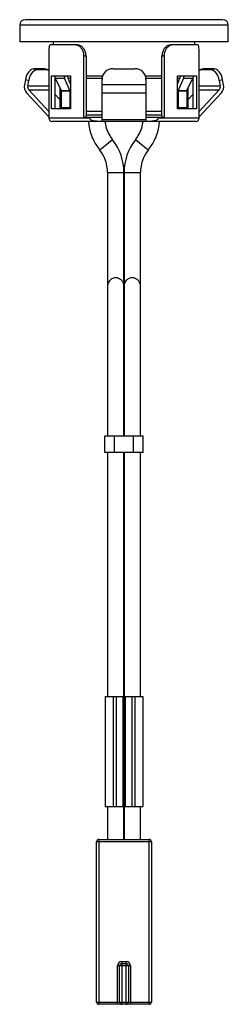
# Paper-space layout '_Links' of a CAD drawing. Header units: millimetres. Extents: x -9.5 to 9.5, y -78.8 to 10.8.
import ezdxf

# ---------------------------------------------------------------- set-up
doc = ezdxf.new("R2010")
doc.units = ezdxf.units.MM

psp = doc.layouts.new('_Links')

# ---------------------------------------------------------------- linework, layer by layer
at = {"color": 7, "linetype": 'Continuous', "lineweight": 25}
for p, q in [((-9.5, 10.25), (-9.5, 8.75)), ((9.5, 10.25), (-9.5, 10.25)), ((9, 10.75), (-9, 10.75)), ((9.5, 8.75), (9.5, 10.25)), ((9.5, 8.75), (-9.5, 8.75)), ((-4.262, 8.45), (-6.735, 8.45)), ((-6.45, 8.75), (-6.45, 8.45)), ((6.735, 8.45), (4.262, 8.45)), ((6.45, 8.45), (6.45, 8.75)), ((-6.845, 7.45), (-6.845, 1.85)), ((-3.643, 1.85), (-3.643, 7.45)), ((-3.643, 7.45), (-3.456, 7.45)), ((-3.456, 7.45), (-3.456, 2)), ((3.456, 7.45), (3.643, 7.45)), ((3.456, 2), (3.456, 7.45)), ((3.643, 7.45), (3.643, 1.85)), ((6.845, 1.85), (6.845, 7.45)), ((-7.973, 6.202), (-8.269, 6.281)), ((-7.269, 6.281), (-8.269, 6.281)), ((-7.269, 6.281), (-6.973, 6.202)), ((-7.206, 6.273), (-7.269, 6.281)), ((-6.911, 6.194), (-7.206, 6.273)), ((-1, 6.281), (1, 6.281)), ((7.206, 6.273), (6.911, 6.194)), ((6.973, 6.202), (7.269, 6.281)), ((7.269, 6.281), (7.206, 6.273)), ((8.269, 6.281), (7.269, 6.281)), ((8.269, 6.281), (7.973, 6.202)), ((-6.973, 6.202), (-7.973, 6.202)), ((-6.61, 5.65), (-4.86, 5.65)), ((-6.61, 2.65), (-6.61, 5.65)), ((-6.296, 5.503), (-6.296, 2.65)), ((-6.267, 5.418), (-5.404, 5.418)), ((-6.267, 5.418), (-5.736, 4.32)), ((-4.946, 4.32), (-5.404, 5.418)), ((-4.86, 4.869), (-5.157, 5.58)), ((-4.86, 5.4), (-5.082, 5.4)), ((-4.86, 5.65), (-4.86, 2.65)), ((-3.456, 5.65), (-1.936, 5.65)), ((-1.995, 5.4), (-3.456, 5.4)), ((1.936, 5.65), (3.456, 5.65)), ((3.456, 5.4), (1.995, 5.4)), ((4.86, 5.65), (6.61, 5.65)), ((4.86, 2.65), (4.86, 5.65)), ((4.86, 4.869), (5.157, 5.58)), ((5.082, 5.4), (4.86, 5.4)), ((5.404, 5.418), (4.946, 4.32)), ((5.404, 5.418), (6.267, 5.418)), ((5.736, 4.32), (6.267, 5.418)), ((6.262, 5.408), (6.296, 5.419)), ((6.296, 2.65), (6.296, 5.503)), ((6.61, 5.65), (6.61, 2.65)), ((7.973, 6.202), (6.973, 6.202)), ((-8.964, 5.307), (-9.061, 4.82)), ((-8.964, 5.307), (-8.668, 5.228)), ((-8.766, 4.741), (-8.668, 5.228)), ((-8.766, 4.741), (-6.845, 4.741)), ((-5.85, 4.556), (-5.85, 2.65)), ((-2, 1.5), (-2, 5.307)), ((2, 4.82), (-2, 4.82)), ((2, 5.307), (2, 1.5)), ((5.85, 2.65), (5.85, 4.556)), ((6.845, 4.741), (8.766, 4.741)), ((8.668, 5.228), (8.964, 5.307)), ((8.668, 5.228), (8.766, 4.741)), ((9.061, 4.82), (8.964, 5.307)), ((-8.871, 4.102), (-6.845, 1.921)), ((-8.664, 4.358), (-6.845, 2.399)), ((-8.664, 4.358), (-6.845, 4.358)), ((-6.296, 3.962), (-5.85, 3.481)), ((-5.736, 4.32), (-4.946, 4.32)), ((-4.932, 4.25), (-5.72, 4.25)), ((-5.72, 4.25), (-5.72, 2.75)), ((-4.932, 4.25), (-4.932, 2.75)), ((-2, 4.102), (2, 4.102)), ((4.932, 4.25), (4.932, 2.75)), ((5.72, 4.25), (4.932, 4.25)), ((4.946, 4.32), (5.736, 4.32)), ((5.72, 4.25), (5.72, 2.75)), ((6.296, 3.962), (5.85, 3.481)), ((8.664, 4.358), (6.845, 2.399)), ((6.845, 4.358), (8.664, 4.358)), ((6.845, 1.921), (8.871, 4.102)), ((-5.72, 2.75), (-4.86, 2.75)), ((4.86, 2.75), (5.72, 2.75)), ((-6.85, 1.85), (-6.85, 1.8)), ((-6.85, 1.85), (-6.845, 1.85)), ((-3.114, 1.8), (-6.85, 1.8)), ((-4.86, 2.65), (-6.61, 2.65)), ((-2, 1.85), (-3.643, 1.85)), ((-3.456, 2.1), (-2, 2.1)), ((-2, 2.4), (-3.429, 2.4)), ((-3.114, 1.85), (-3.114, 1.8)), ((3.429, 2.4), (2, 2.4)), ((2, 2.1), (3.456, 2.1)), ((3.643, 1.85), (2, 1.85)), ((3.114, 1.8), (3.114, 1.85)), ((6.85, 1.8), (3.114, 1.8)), ((6.61, 2.65), (4.86, 2.65)), ((6.845, 1.85), (6.85, 1.85)), ((6.85, 1.8), (6.85, 1.85)), ((2.383, 1.5), (-2.383, 1.5)), ((2, 1.634), (-2, 1.634)), ((-1.04, -0.183), (-2.215, -1.117)), ((2.215, -1.117), (1.04, -0.183)), ((-1.505, -3.15), (-0.005, -3.15)), ((0.005, -3.15), (1.505, -3.15)), ((1.75, -27.15), (-1.75, -27.15)), ((-1.75, -28.65), (-1.75, -27.15)), ((-0.85, -28.65), (-0.85, -27.15)), ((0.85, -28.65), (0.85, -27.15)), ((1.75, -28.65), (1.75, -27.15)), ((1.75, -28.65), (-1.75, -28.65)), ((-1.7, -50.85), (-1.7, -60.85)), ((-1.7, -50.85), (-0.01, -50.85)), ((-1, -50.85), (-1, -60.85)), ((-0.7, -50.85), (-0.7, -60.85)), ((-0.1, -50.85), (-0.1, -60.85)), ((-0.01, -50.85), (-0.01, -60.85)), ((-0.005, -50.85), (0.005, -50.85)), ((0.01, -50.85), (0.01, -60.85)), ((0.01, -50.85), (1.7, -50.85)), ((0.1, -50.85), (0.1, -60.85)), ((0.7, -50.85), (0.7, -60.85)), ((1, -50.85), (1, -60.85)), ((1.7, -50.85), (1.7, -60.85)), ((-0.01, -51.35), (-0.1, -51.35)), ((0.1, -51.35), (0.01, -51.35)), ((-1.7, -60.85), (-0.01, -60.85)), ((-0.1, -60.35), (-0.01, -60.35)), ((-0.005, -60.85), (0.005, -60.85)), ((0.01, -60.35), (0.1, -60.35)), ((0.01, -60.85), (1.7, -60.85)), ((2.5, -64.05), (-2.5, -64.05)), ((-2.5, -78.65), (-2.5, -64.05)), ((-2.3, -63.85), (-2.3, -78.85)), ((-2.3, -63.85), (2.3, -63.85)), ((2.3, -78.85), (2.3, -63.85)), ((2.5, -64.05), (2.5, -78.65)), ((-0.2, -74.95), (-0.2, -78.85)), ((-0.2, -74.95), (0.2, -74.95)), ((-0.2, -75.15), (0.2, -75.15)), ((0.2, -78.85), (0.2, -74.95)), ((0.6, -75.35), (-0.6, -75.35)), ((-0.6, -78.85), (-0.6, -75.35)), ((-0.4, -78.65), (-0.4, -75.35)), ((0.4, -75.35), (0.4, -78.65)), ((0.6, -75.35), (0.6, -78.85)), ((-2.5, -78.65), (2.5, -78.65)), ((2.3, -78.85), (-2.3, -78.85))]:
    psp.add_line(p, q, dxfattribs=at)
at = {"color": 7, "linetype": 'Continuous', "lineweight": 25, "flags": 128}
for points in [[(-6.973, 6.202), (-6.88, 6.184), (-6.845, 6.166)], [(-6.296, 5.419), (-6.296, 5.419), (-6.262, 5.408)], [(6.845, 6.166), (6.88, 6.184), (6.973, 6.202)]]:
    psp.add_lwpolyline(points, dxfattribs=at)
at = {"color": 7, "linetype": 'Continuous', "lineweight": 25}
for centre, radius, start, end in [((-9, 10.25), 0.5, 90, 180), ((9, 10.25), 0.5, 0, 90), ((-7.867, 5.26), 1.098, 111.48114, 177.5343), ((-1.013, 5.294), 0.987, 89.26592, 179.24661), ((1.013, 5.294), 0.987, 0.75339, 90.73408), ((7.867, 5.26), 1.098, 2.4657, 68.51886), ((-7.571, 5.181), 1.098, 111.48114, 177.5343), ((7.571, 5.181), 1.098, 2.4657, 68.51886), ((-8.255, 4.649), 0.824, 168.07904, 221.58084), ((-8.336, 4.65), 0.44, 168.07904, 221.58084), ((8.336, 4.65), 0.44, 318.41916, 11.92096), ((8.255, 4.649), 0.824, 318.41916, 11.92096), ((-6.55, 1.8), 0.3, 180, 270), ((6.55, 1.8), 0.3, 270, 0), ((1.518, 1.85), 4.768, 184.24544, 218.47797), ((1.518, 1.85), 3.268, 186.14829, 218.47797), ((-1.518, 1.85), 3.268, 321.52195, 353.85154), ((-1.518, 1.85), 4.768, 321.52204, 355.78235), ((-4.773, -3.15), 4.768, 0, 38.47797), ((4.773, -3.15), 4.768, 141.52221, 180), ((-4.773, -3.15), 3.268, 0, 38.47797), ((4.773, -3.15), 3.268, 141.52221, 180), ((-2.3, -64.05), 0.2, 90, 180), ((2.3, -64.05), 0.2, 0, 90), ((-0.2, -75.35), 0.4, 90, 180), ((-0.2, -75.35), 0.2, 90, 180), ((0.2, -75.35), 0.4, 0, 90), ((0.2, -75.35), 0.2, 0, 90), ((-2.3, -78.65), 0.2, 180, 270), ((-0.2, -78.65), 0.2, 180, 270), ((0.2, -78.65), 0.2, 270, 0), ((2.3, -78.65), 0.2, 270, 0)]:
    psp.add_arc(centre, radius, start, end, dxfattribs=at)
for points, knots in [([(-6.735, 8.45), (-6.754, 8.439), (-6.792, 8.418), (-6.823, 8.247), (-6.84, 7.995), (-6.845, 7.714), (-6.845, 7.526), (-6.845, 7.45)], [0, 0, 0, 0, 0.214049, 0.428164, 0.641097, 0.854543, 1, 1, 1, 1]), ([(-3.643, 7.45), (-3.652, 7.562), (-3.671, 7.787), (-3.816, 8.087), (-4.024, 8.312), (-4.249, 8.433), (-4.393, 8.445), (-4.45, 8.45)], [0, 0, 0, 0, 0.214194, 0.428392, 0.642387, 0.85559, 1, 1, 1, 1]), ([(-3.456, 7.45), (-3.466, 7.562), (-3.485, 7.787), (-3.629, 8.087), (-3.837, 8.312), (-4.062, 8.433), (-4.204, 8.445), (-4.262, 8.45)], [0, 0, 0, 0, 0.214138, 0.428281, 0.642198, 0.855237, 1, 1, 1, 1]), ([(4.262, 8.45), (4.176, 8.439), (4.004, 8.418), (3.763, 8.247), (3.575, 7.996), (3.472, 7.714), (3.461, 7.526), (3.456, 7.45)], [0, 0, 0, 0, 0.213978, 0.4280283, 0.6407682, 0.8540744, 1, 1, 1, 1]), ([(4.45, 8.45), (4.364, 8.439), (4.191, 8.418), (3.949, 8.247), (3.761, 7.995), (3.658, 7.714), (3.647, 7.526), (3.643, 7.45)], [0, 0, 0, 0, 0.214049, 0.428164, 0.641097, 0.854543, 1, 1, 1, 1]), ([(6.845, 7.45), (6.845, 7.562), (6.844, 7.787), (6.836, 8.087), (6.815, 8.312), (6.78, 8.433), (6.748, 8.445), (6.735, 8.45)], [0, 0, 0, 0, 0.214194, 0.428392, 0.642387, 0.85559, 1, 1, 1, 1]), ([(-6.319, 5.65), (-6.315, 5.593), (-6.308, 5.513), (-6.276, 5.44), (-6.267, 5.418)], [0, 0, 0, 0, 0.697921, 1, 1, 1, 1]), ([(-5.449, 5.65), (-5.445, 5.593), (-5.44, 5.513), (-5.412, 5.44), (-5.404, 5.418)], [0, 0, 0, 0, 0.697921, 1, 1, 1, 1]), ([(-5.157, 5.58), (-5.162, 5.596), (-5.17, 5.619), (-5.17, 5.643), (-5.171, 5.65)], [0, 0, 0, 0, 0.697921, 1, 1, 1, 1]), ([(5.171, 5.65), (5.169, 5.633), (5.168, 5.609), (5.159, 5.587), (5.157, 5.58)], [0, 0, 0, 0, 0.697921, 1, 1, 1, 1]), ([(5.449, 5.65), (5.445, 5.593), (5.44, 5.513), (5.412, 5.44), (5.404, 5.418)], [0, 0, 0, 0, 0.697921, 1, 1, 1, 1]), ([(6.319, 5.65), (6.315, 5.593), (6.308, 5.513), (6.276, 5.44), (6.267, 5.418)], [0, 0, 0, 0, 0.697921, 1, 1, 1, 1]), ([(-5.72, 4.25), (-5.721, 4.267), (-5.723, 4.291), (-5.733, 4.313), (-5.736, 4.32)], [0, 0, 0, 0, 0.697921, 1, 1, 1, 1]), ([(-4.946, 4.32), (-4.94, 4.304), (-4.933, 4.281), (-4.932, 4.257), (-4.932, 4.25)], [0, 0, 0, 0, 0.697921, 1, 1, 1, 1]), ([(4.932, 4.25), (4.933, 4.267), (4.935, 4.291), (4.943, 4.313), (4.946, 4.32)], [0, 0, 0, 0, 0.697921, 1, 1, 1, 1]), ([(5.736, 4.32), (5.729, 4.304), (5.721, 4.281), (5.72, 4.257), (5.72, 4.25)], [0, 0, 0, 0, 0.697921, 1, 1, 1, 1]), ([(-3.377, 1.85), (-3.386, 1.852), (-3.404, 1.855), (-3.427, 1.881), (-3.446, 1.919), (-3.455, 1.961), (-3.456, 1.989), (-3.456, 2)], [0, 0, 0, 0, 0.2146939, 0.4293877, 0.6440816, 0.8587754, 1, 1, 1, 1]), ([(-2.383, 1.5), (-2.514, 1.505), (-2.69, 1.513), (-2.915, 1.582), (-3.029, 1.643), (-3.094, 1.721), (-3.113, 1.766), (-3.114, 1.793), (-3.114, 1.8)], [0, 0, 0, 0, 0.460997, 0.619609, 0.832322, 0.904149, 0.976677, 1, 1, 1, 1]), ([(3.114, 1.8), (3.112, 1.783), (3.108, 1.747), (3.071, 1.687), (2.983, 1.613), (2.768, 1.525), (2.552, 1.501), (2.399, 1.5), (2.383, 1.5)], [0, 0, 0, 0, 0.058295, 0.129872, 0.242093, 0.458431, 0.941805, 1, 1, 1, 1]), ([(3.456, 2), (3.456, 1.983), (3.454, 1.949), (3.44, 1.904), (3.42, 1.871), (3.397, 1.853), (3.383, 1.851), (3.377, 1.85)], [0, 0, 0, 0, 0.214694, 0.429388, 0.644082, 0.858775, 1, 1, 1, 1]), ([(-2.383, 1.5), (-2.603, 1.5), (-3.041, 1.5), (-3.655, 1.5), (-4.339, 1.5), (-5.048, 1.5), (-5.628, 1.5), (-6.026, 1.5), (-6.289, 1.5), (-6.478, 1.5), (-6.575, 1.5), (-6.546, 1.5), (-6.544, 1.5)], [0, 0, 0, 0, 0.091302, 0.182069, 0.273399, 0.418208, 0.563083, 0.6599, 0.756092, 0.852969, 0.989568, 1, 1, 1, 1]), ([(6.541, 1.5), (6.542, 1.5), (6.544, 1.5), (6.441, 1.5), (6.187, 1.5), (5.754, 1.5), (5.269, 1.5), (4.781, 1.5), (4.152, 1.5), (3.364, 1.5), (2.71, 1.5), (2.383, 1.5)], [0, 0, 0, 0, 0.055812, 0.147148, 0.291965, 0.436849, 0.533673, 0.62987, 0.726753, 0.86336, 1, 1, 1, 1]), ([(-1.505, -3.15), (-1.505, -3.346), (-1.505, -3.688), (-1.505, -4.144), (-1.505, -4.509), (-1.505, -4.839), (-1.505, -5.179), (-1.505, -5.553), (-1.505, -5.963), (-1.505, -6.558), (-1.505, -7.307), (-1.505, -8.159), (-1.505, -8.861), (-1.505, -9.383), (-1.505, -9.734), (-1.505, -9.943), (-1.505, -10.118), (-1.505, -10.36), (-1.505, -10.642), (-1.505, -10.988), (-1.505, -11.348), (-1.505, -11.737), (-1.505, -12.185), (-1.505, -12.693), (-1.505, -13.097), (-1.505, -13.36), (-1.505, -13.419)], [0, 0, 0, 0, 0.041328, 0.071953, 0.096244, 0.118193, 0.141423, 0.16796, 0.197075, 0.227789, 0.293522, 0.355676, 0.409206, 0.445722, 0.474185, 0.502859, 0.533096, 0.565018, 0.641819, 0.714521, 0.777303, 0.834044, 0.88718, 0.937522, 0.985997, 1, 1, 1, 1]), ([(-0.005, -13.418), (-0.005, -13.359), (-0.005, -13.097), (-0.005, -12.693), (-0.005, -12.185), (-0.005, -11.737), (-0.005, -11.348), (-0.005, -10.988), (-0.005, -10.672), (-0.005, -10.377), (-0.005, -10.137), (-0.005, -9.922), (-0.005, -9.722), (-0.005, -9.383), (-0.005, -8.872), (-0.005, -8.199), (-0.005, -7.39), (-0.005, -6.529), (-0.005, -5.809), (-0.005, -5.266), (-0.005, -4.903), (-0.005, -4.556), (-0.005, -4.179), (-0.005, -3.708), (-0.005, -3.354), (-0.005, -3.15)], [0, 0, 0, 0, 0.013971, 0.062446, 0.112789, 0.165926, 0.222669, 0.285452, 0.358156, 0.416324, 0.47353, 0.500221, 0.525802, 0.554266, 0.590783, 0.641665, 0.700586, 0.763266, 0.823937, 0.852546, 0.877583, 0.900564, 0.925524, 0.957006, 1, 1, 1, 1]), ([(0.005, -3.15), (0.005, -3.346), (0.005, -3.688), (0.005, -4.144), (0.005, -4.509), (0.005, -4.839), (0.005, -5.179), (0.005, -5.553), (0.005, -5.963), (0.005, -6.558), (0.005, -7.307), (0.005, -8.159), (0.005, -8.861), (0.005, -9.383), (0.005, -9.734), (0.005, -9.943), (0.005, -10.118), (0.005, -10.36), (0.005, -10.642), (0.005, -10.988), (0.005, -11.348), (0.005, -11.737), (0.005, -12.185), (0.005, -12.693), (0.005, -13.097), (0.005, -13.36), (0.005, -13.419)], [0, 0, 0, 0, 0.041328, 0.071953, 0.096244, 0.118193, 0.141423, 0.16796, 0.197075, 0.227789, 0.293522, 0.355676, 0.409206, 0.445722, 0.474185, 0.502859, 0.533096, 0.565018, 0.641819, 0.714521, 0.777303, 0.834044, 0.88718, 0.937522, 0.985997, 1, 1, 1, 1]), ([(1.505, -13.418), (1.505, -13.359), (1.505, -13.097), (1.505, -12.693), (1.505, -12.185), (1.505, -11.737), (1.505, -11.348), (1.505, -10.988), (1.505, -10.672), (1.505, -10.377), (1.505, -10.137), (1.505, -9.922), (1.505, -9.722), (1.505, -9.383), (1.505, -8.872), (1.505, -8.199), (1.505, -7.39), (1.505, -6.529), (1.505, -5.809), (1.505, -5.266), (1.505, -4.903), (1.505, -4.556), (1.505, -4.179), (1.505, -3.708), (1.505, -3.354), (1.505, -3.15)], [0, 0, 0, 0, 0.0139707, 0.0624465, 0.1127892, 0.1659263, 0.2226688, 0.2854525, 0.3581556, 0.4163239, 0.4735304, 0.500221, 0.5258021, 0.5542655, 0.5907827, 0.6416649, 0.7005862, 0.7632656, 0.8239368, 0.8525456, 0.8775832, 0.9005638, 0.9255245, 0.9570058, 1, 1, 1, 1]), ([(-0.005, -13.535), (-0.013, -13.436), (-0.027, -13.253), (-0.16, -13.02), (-0.305, -12.887), (-0.41, -12.821), (-0.514, -12.777), (-0.623, -12.749), (-0.747, -12.737), (-0.893, -12.75), (-1.052, -12.799), (-1.209, -12.892), (-1.343, -13.026), (-1.476, -13.245), (-1.493, -13.419), (-1.505, -13.535)], [0, 0, 0, 0, 0.156439, 0.290265, 0.345841, 0.392338, 0.429685, 0.464501, 0.508524, 0.562269, 0.624955, 0.694859, 0.769597, 0.846674, 1, 1, 1, 1]), ([(1.505, -13.535), (1.497, -13.436), (1.483, -13.253), (1.35, -13.02), (1.205, -12.887), (1.1, -12.821), (0.996, -12.777), (0.887, -12.749), (0.763, -12.737), (0.617, -12.75), (0.458, -12.799), (0.301, -12.892), (0.167, -13.026), (0.034, -13.245), (0.017, -13.419), (0.005, -13.535)], [0, 0, 0, 0, 0.156439, 0.290265, 0.345841, 0.392338, 0.429685, 0.464501, 0.508524, 0.562269, 0.624955, 0.694859, 0.769597, 0.846674, 1, 1, 1, 1]), ([(-1.505, -13.49), (-1.505, -13.488), (-1.505, -13.468), (-1.505, -13.54), (-1.505, -13.676), (-1.505, -13.872), (-1.505, -14.086), (-1.505, -14.342), (-1.505, -14.633), (-1.505, -14.953), (-1.505, -15.296), (-1.505, -15.653), (-1.505, -16.146), (-1.505, -16.778), (-1.505, -17.672), (-1.505, -18.665), (-1.505, -19.713), (-1.505, -20.651), (-1.505, -21.499), (-1.505, -22.457), (-1.505, -23.547), (-1.505, -24.763), (-1.505, -25.917), (-1.505, -26.709), (-1.505, -27.112), (-1.505, -27.15)], [0, 0, 0, 0, 0.006077, 0.072745, 0.135523, 0.177136, 0.212396, 0.241246, 0.26519, 0.285874, 0.304831, 0.323291, 0.342047, 0.381635, 0.424009, 0.493989, 0.561139, 0.620738, 0.672301, 0.722105, 0.80083, 0.872596, 0.936586, 0.994015, 1, 1, 1, 1]), ([(-0.005, -27.15), (-0.005, -26.989), (-0.005, -26.421), (-0.005, -25.694), (-0.005, -24.943), (-0.005, -24.336), (-0.005, -23.618), (-0.005, -22.774), (-0.005, -21.813), (-0.005, -20.751), (-0.005, -19.661), (-0.005, -18.572), (-0.005, -17.679), (-0.005, -16.958), (-0.005, -16.437), (-0.005, -15.927), (-0.005, -15.431), (-0.005, -14.956), (-0.005, -14.528), (-0.005, -14.245), (-0.005, -14.047), (-0.005, -13.851), (-0.005, -13.662), (-0.005, -13.531), (-0.005, -13.467), (-0.005, -13.486), (-0.005, -13.487)], [0, 0, 0, 0, 0.025367, 0.08944, 0.118578, 0.15213, 0.19444, 0.245745, 0.305821, 0.373665, 0.447126, 0.513218, 0.577511, 0.607814, 0.636335, 0.662944, 0.688078, 0.713193, 0.740989, 0.774947, 0.795369, 0.818553, 0.872437, 0.933469, 0.997206, 1, 1, 1, 1]), ([(0.005, -13.49), (0.005, -13.488), (0.005, -13.468), (0.005, -13.54), (0.005, -13.676), (0.005, -13.872), (0.005, -14.086), (0.005, -14.342), (0.005, -14.633), (0.005, -14.953), (0.005, -15.296), (0.005, -15.653), (0.005, -16.146), (0.005, -16.778), (0.005, -17.672), (0.005, -18.665), (0.005, -19.713), (0.005, -20.651), (0.005, -21.499), (0.005, -22.457), (0.005, -23.547), (0.005, -24.763), (0.005, -25.917), (0.005, -26.709), (0.005, -27.112), (0.005, -27.15)], [0, 0, 0, 0, 0.0060773, 0.0727454, 0.1355233, 0.1771358, 0.2123964, 0.2412455, 0.2651904, 0.2858736, 0.304831, 0.3232912, 0.3420468, 0.3816348, 0.4240091, 0.4939891, 0.5611392, 0.6207384, 0.672301, 0.7221055, 0.8008299, 0.8725958, 0.9365864, 0.994015, 1, 1, 1, 1]), ([(1.505, -27.15), (1.505, -26.989), (1.505, -26.421), (1.505, -25.694), (1.505, -24.943), (1.505, -24.336), (1.505, -23.618), (1.505, -22.774), (1.505, -21.813), (1.505, -20.751), (1.505, -19.661), (1.505, -18.572), (1.505, -17.679), (1.505, -16.958), (1.505, -16.437), (1.505, -15.927), (1.505, -15.431), (1.505, -14.956), (1.505, -14.528), (1.505, -14.245), (1.505, -14.047), (1.505, -13.851), (1.505, -13.662), (1.505, -13.531), (1.505, -13.467), (1.505, -13.486), (1.505, -13.487)], [0, 0, 0, 0, 0.025367, 0.08944, 0.118578, 0.15213, 0.19444, 0.245745, 0.305821, 0.373665, 0.447126, 0.513218, 0.577511, 0.607814, 0.636335, 0.662944, 0.688078, 0.713193, 0.740989, 0.774947, 0.795369, 0.818553, 0.872437, 0.933469, 0.997206, 1, 1, 1, 1]), ([(-1.505, -28.65), (-1.505, -28.807), (-1.505, -29.197), (-1.505, -29.862), (-1.505, -30.692), (-1.505, -31.67), (-1.505, -32.829), (-1.505, -34.207), (-1.505, -35.829), (-1.505, -37.7), (-1.505, -39.805), (-1.505, -42.119), (-1.505, -44.422), (-1.505, -46.656), (-1.505, -48.752), (-1.505, -50.155), (-1.505, -50.85)], [0, 0, 0, 0, 0.021191, 0.052832, 0.089816, 0.133369, 0.18501, 0.246598, 0.319643, 0.404123, 0.499371, 0.604172, 0.716679, 0.810538, 0.906027, 1, 1, 1, 1]), ([(-0.005, -50.807), (-0.005, -50.183), (-0.005, -48.897), (-0.005, -46.799), (-0.005, -44.569), (-0.005, -42.311), (-0.005, -40.253), (-0.005, -38.412), (-0.005, -36.75), (-0.005, -35.219), (-0.005, -33.65), (-0.005, -32.077), (-0.005, -30.529), (-0.005, -29.407), (-0.005, -28.8), (-0.005, -28.65)], [0, 0, 0, 0, 0.084515, 0.174068, 0.283973, 0.386471, 0.479711, 0.562646, 0.635664, 0.704738, 0.769887, 0.848196, 0.917684, 0.979681, 1, 1, 1, 1]), ([(0.005, -28.65), (0.005, -28.807), (0.005, -29.197), (0.005, -29.862), (0.005, -30.692), (0.005, -31.67), (0.005, -32.829), (0.005, -34.207), (0.005, -35.829), (0.005, -37.7), (0.005, -39.805), (0.005, -42.119), (0.005, -44.422), (0.005, -46.656), (0.005, -48.738), (0.005, -50.126), (0.005, -50.807)], [0, 0, 0, 0, 0.021232, 0.052934, 0.08999, 0.133628, 0.18537, 0.247077, 0.320264, 0.404908, 0.500341, 0.605345, 0.718071, 0.812113, 0.907787, 1, 1, 1, 1]), ([(1.505, -50.85), (1.505, -50.211), (1.505, -48.911), (1.505, -46.799), (1.505, -44.569), (1.505, -42.311), (1.505, -40.253), (1.505, -38.412), (1.505, -36.75), (1.505, -35.219), (1.505, -33.65), (1.505, -32.077), (1.505, -30.529), (1.505, -29.407), (1.505, -28.8), (1.505, -28.65)], [0, 0, 0, 0, 0.08629, 0.17567, 0.285362, 0.387661, 0.48072, 0.563494, 0.63637, 0.705311, 0.770333, 0.84849, 0.917844, 0.979721, 1, 1, 1, 1]), ([(-1.505, -60.85), (-1.505, -61.018), (-1.505, -61.501), (-1.505, -62.338), (-1.505, -63.171), (-1.505, -63.687), (-1.505, -63.85)], [0, 0, 0, 0, 0.167646, 0.483391, 0.837429, 1, 1, 1, 1]), ([(-0.005, -63.85), (-0.005, -63.706), (-0.005, -63.223), (-0.005, -62.44), (-0.005, -61.598), (-0.005, -61.095), (-0.005, -60.893)], [0, 0, 0, 0, 0.146112, 0.489673, 0.795179, 1, 1, 1, 1]), ([(0.005, -60.893), (0.005, -61.046), (0.005, -61.515), (0.005, -62.338), (0.005, -63.171), (0.005, -63.687), (0.005, -63.85)], [0, 0, 0, 0, 0.155528, 0.475869, 0.835062, 1, 1, 1, 1]), ([(1.505, -63.85), (1.505, -63.706), (1.505, -63.223), (1.505, -62.44), (1.505, -61.584), (1.505, -61.066), (1.505, -60.85)], [0, 0, 0, 0, 0.1440149, 0.4826458, 0.7837682, 1, 1, 1, 1])]:
    psp.add_open_spline(points, degree=3, knots=knots, dxfattribs=at)

doc.saveas('drawing.dxf')
